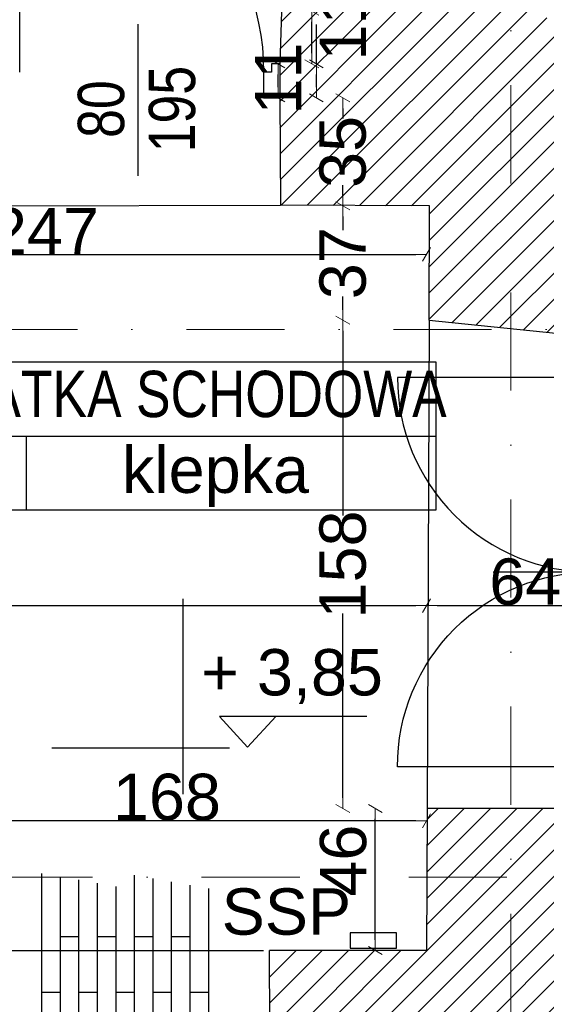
# Model space of a CAD drawing. Header units: millimetres. Extents: x 75999 to 132160, y -108895 to -89040.
# Tile 18 of 61: x 86307 to 88012, y -100667 to -97480. Entities that reach past the tile are written whole.
import ezdxf

# ---------------------------------------------------------------- set-up
doc = ezdxf.new("R2010")
doc.units = ezdxf.units.MM
doc.header["$MEASUREMENT"] = 0
doc.linetypes.add('Dot & Dashed', pattern=[670.277762, 317.5, -176.388889, 0, -176.388874])
for name, color, linetype in [('A-DRZWI', 7, 'Continuous'), ('A-OPISY-2', 7, 'Continuous'), ('A-OPISY-3', 7, 'Continuous'), ('A-WYSOKOSCI', 7, 'Continuous'), ('A_okno', 7, 'Continuous'), ('DIM MALY', 7, 'Continuous'), ('Drawing & Figure', 7, 'Continuous'), ('DRZWI', 7, 'Continuous'), ('Koty', 7, 'Continuous'), ('opisy inne', 7, 'Continuous'), ('podciagi', 7, 'Continuous'), ('POSADZKI', 7, 'Continuous'), ('Structural - Bearing', 7, 'Continuous'), ('Structural - Grid', 7, 'Continuous')]:
    doc.layers.add(name, color=color, linetype=linetype)
doc.styles.add('STYL_AUTOMATYCZNY_1', font='arial.ttf')
doc.styles.add('STYL_AUTOMATYCZNY_2', font='arial.ttf')
doc.styles.add('STYL_AUTOMATYCZNY_4', font='arial.ttf', dxfattribs={"width": 0.8})
doc.dimstyles.new('STYL_AUTOMATYCZNY__3', dxfattribs={"dimtxt": 150, "dimasz": 34.231941, "dimexe": 0.18, "dimexo": 0.0625, "dimgap": 0, "dimtad": 1, "dimtih": 1, "dimtoh": 1, "dimdec": 0, "dimlfac": 0.1, "dimzin": 0, "dimdsep": 46, "dimtxsty": 'STYL_AUTOMATYCZNY_2', "dimblk": 'ARROWHEAD_2', "dimblk1": 'ARROWHEAD_2', "dimblk2": 'ARROWHEAD_2', "dimcen": 0.09, "dimse1": 1, "dimse2": 1, "dimclrd": 5, "dimclre": 5, "dimclrt": 1, "dimadec": 0, "dimazin": 0, "dimtfac": 1, "dimtdec": 4, "dimtmove": 0, "dimatfit": 3, "dimfxl": 0, "dimtolj": 1, "dimtzin": 0, "dimarcsym": 0})
doc.dimstyles.new('STYL_AUTOMATYCZNY__4', dxfattribs={"dimtxt": 150, "dimasz": 34.231941, "dimexe": 0.18, "dimexo": 0.0625, "dimgap": 0, "dimtad": 1, "dimdec": 0, "dimlfac": 0.1, "dimzin": 0, "dimdsep": 46, "dimtxsty": 'STYL_AUTOMATYCZNY_2', "dimblk": 'ARROWHEAD_2', "dimblk1": 'ARROWHEAD_2', "dimblk2": 'ARROWHEAD_2', "dimcen": 0.09, "dimse1": 1, "dimse2": 1, "dimclrd": 5, "dimclre": 5, "dimclrt": 1, "dimadec": 0, "dimazin": 0, "dimtfac": 1, "dimtdec": 4, "dimtmove": 0, "dimatfit": 3, "dimfxl": 0, "dimtolj": 1, "dimtzin": 0, "dimarcsym": 0})
doc.dimstyles.new('STYL_AUTOMATYCZNY__5', dxfattribs={"dimtxt": 150, "dimasz": 34.231941, "dimexe": 0.18, "dimexo": 0.0625, "dimgap": 0, "dimtad": 1, "dimdec": 0, "dimlfac": 0.1, "dimzin": 0, "dimdsep": 46, "dimtxsty": 'STYL_AUTOMATYCZNY_2', "dimblk": 'ARROWHEAD_2', "dimblk1": 'ARROWHEAD_2', "dimblk2": 'ARROWHEAD_2', "dimcen": 0.09, "dimse1": 1, "dimse2": 1, "dimclrd": 5, "dimclre": 5, "dimclrt": 1, "dimadec": 0, "dimazin": 0, "dimtfac": 1, "dimtdec": 4, "dimtmove": 2, "dimatfit": 3, "dimfxl": 0, "dimtolj": 1, "dimtzin": 0, "dimarcsym": 0})
pattern_1 = [(45, (0, 0), (-42.426407, 42.426407), [])]

# ---------------------------------------------------------------- blocks, each defined once
blk = doc.blocks.new('ARROWHEAD_2')
at = {"color": 0, "linetype": 'Continuous', "lineweight": 0}
for p, q in [((0, 0), (-1, 0)), ((-0.378, -0.655), (0.378, 0.655))]:
    blk.add_line(p, q, dxfattribs=at)
blk = doc.blocks.new('*D134')
at = {"layer": 'Defpoints', "color": 0}
for p in [(85944.2, -100073.2), (85944.2, -100178.2), (87624.2, -100178.2)]:
    blk.add_point(p, dxfattribs=at)
at = {"layer": 'DIM MALY', "color": 5, "lineweight": -2}
blk.add_line((87590, -100073.2), (85978.4, -100073.2), dxfattribs=at)
at = {"layer": 'DIM MALY', "color": 5, "lineweight": -2, "xscale": 34.23194115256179, "yscale": 34.23194115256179, "zscale": 34.23194115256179, "rotation": 180}
blk.add_blockref('ARROWHEAD_2', (85944.2, -100073.2), dxfattribs=at)
at = {"layer": 'DIM MALY', "color": 5, "lineweight": -2, "xscale": 34.23194115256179, "yscale": 34.23194115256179, "zscale": 34.23194115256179}
blk.add_blockref('ARROWHEAD_2', (87624.2, -100073.2), dxfattribs=at)
at = {"layer": 'DIM MALY', "color": 1, "insert": (86783.8, -99996.6), "char_height": 150, "attachment_point": 5, "style": 'STYL_AUTOMATYCZNY_2'}
blk.add_mtext('\\A1;168', dxfattribs=at)
blk = doc.blocks.new('*D163')
at = {"layer": 'Defpoints', "color": 0}
for p in [(87353.4, -98082.8), (87863.5, -98082.8), (88009.6, -98452.8)]:
    blk.add_point(p, dxfattribs=at)
at = {"layer": 'DIM MALY', "color": 5, "lineweight": -2}
for p, q in [((87353.4, -98117), (87353.4, -98160.7)), ((87353.4, -98418.6), (87353.4, -98375.4))]:
    blk.add_line(p, q, dxfattribs=at)
at = {"layer": 'DIM MALY', "color": 5, "lineweight": -2, "xscale": 34.23194115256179, "yscale": 34.23194115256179, "zscale": 34.23194115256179}
for p, rotation in [((87353.4, -98082.8), 90), ((87353.4, -98452.8), 270)]:
    blk.add_blockref('ARROWHEAD_2', p, dxfattribs=dict(at, rotation=rotation))
at = {"layer": 'DIM MALY', "color": 1, "insert": (87353.4, -98268.1), "char_height": 150, "attachment_point": 5, "rotation": 90, "style": 'STYL_AUTOMATYCZNY_2'}
blk.add_mtext('\\A1;37', dxfattribs=at)
blk = doc.blocks.new('*D168')
at = {"layer": 'Defpoints', "color": 0}
for p in [(87353.4, -98452.8), (88009.6, -98452.8), (88009.6, -100032.8)]:
    blk.add_point(p, dxfattribs=at)
at = {"layer": 'DIM MALY', "color": 5, "lineweight": -2}
for p, q in [((87353.4, -98487), (87353.4, -99084.4)), ((87353.4, -99998.6), (87353.4, -99402))]:
    blk.add_line(p, q, dxfattribs=at)
at = {"layer": 'DIM MALY', "color": 5, "lineweight": -2, "xscale": 34.23194115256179, "yscale": 34.23194115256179, "zscale": 34.23194115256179}
for p, rotation in [((87353.4, -98452.8), 90), ((87353.4, -100032.8), 270)]:
    blk.add_blockref('ARROWHEAD_2', p, dxfattribs=dict(at, rotation=rotation))
at = {"layer": 'DIM MALY', "color": 1, "insert": (87353.4, -99243.2), "char_height": 150, "attachment_point": 5, "rotation": 90, "style": 'STYL_AUTOMATYCZNY_2'}
blk.add_mtext('\\A1;158', dxfattribs=at)
blk = doc.blocks.new('*D169')
at = {"layer": 'Defpoints', "color": 0}
for p in [(87353.4, -98082.8), (87863.5, -98082.8), (88009.6, -98452.8)]:
    blk.add_point(p, dxfattribs=at)
at = {"layer": 'DIM MALY', "color": 5, "lineweight": -2}
for p, q in [((87353.4, -98117), (87353.4, -98160.7)), ((87353.4, -98418.6), (87353.4, -98375.4))]:
    blk.add_line(p, q, dxfattribs=at)
at = {"layer": 'DIM MALY', "color": 5, "lineweight": -2, "xscale": 34.23194115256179, "yscale": 34.23194115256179, "zscale": 34.23194115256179}
for p, rotation in [((87353.4, -98082.8), 90), ((87353.4, -98452.8), 270)]:
    blk.add_blockref('ARROWHEAD_2', p, dxfattribs=dict(at, rotation=rotation))
at = {"layer": 'DIM MALY', "color": 1, "insert": (87353.4, -98268.1), "char_height": 150, "attachment_point": 5, "rotation": 90, "style": 'STYL_AUTOMATYCZNY_2'}
blk.add_mtext('\\A1;37', dxfattribs=at)
blk = doc.blocks.new('*D170')
at = {"layer": 'Defpoints', "color": 0}
for p in [(87458.4, -100032.8), (88009.6, -100032.8), (87490.2, -100492.8)]:
    blk.add_point(p, dxfattribs=at)
at = {"layer": 'DIM MALY', "color": 5, "lineweight": -2}
blk.add_line((87458.4, -100458.6), (87458.4, -100067), dxfattribs=at)
at = {"layer": 'DIM MALY', "color": 5, "lineweight": -2, "xscale": 34.23194115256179, "yscale": 34.23194115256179, "zscale": 34.23194115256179}
for p, rotation in [((87458.4, -100032.8), 90), ((87458.4, -100492.8), 270)]:
    blk.add_blockref('ARROWHEAD_2', p, dxfattribs=dict(at, rotation=rotation))
at = {"layer": 'DIM MALY', "color": 1, "insert": (87354.9, -100201.8), "char_height": 150, "attachment_point": 5, "rotation": 90, "style": 'STYL_AUTOMATYCZNY_2'}
blk.add_mtext('\\A1;46', dxfattribs=at)
blk = doc.blocks.new('*D171')
at = {"layer": 'Defpoints', "color": 0}
for p in [(87353.4, -98452.8), (88009.6, -98452.8), (88009.6, -100032.8)]:
    blk.add_point(p, dxfattribs=at)
at = {"layer": 'DIM MALY', "color": 5, "lineweight": -2}
for p, q in [((87353.4, -98487), (87353.4, -99084.4)), ((87353.4, -99998.6), (87353.4, -99402))]:
    blk.add_line(p, q, dxfattribs=at)
at = {"layer": 'DIM MALY', "color": 5, "lineweight": -2, "xscale": 34.23194115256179, "yscale": 34.23194115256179, "zscale": 34.23194115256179}
for p, rotation in [((87353.4, -98452.8), 90), ((87353.4, -100032.8), 270)]:
    blk.add_blockref('ARROWHEAD_2', p, dxfattribs=dict(at, rotation=rotation))
at = {"layer": 'DIM MALY', "color": 1, "insert": (87353.4, -99243.2), "char_height": 150, "attachment_point": 5, "rotation": 90, "style": 'STYL_AUTOMATYCZNY_2'}
blk.add_mtext('\\A1;158', dxfattribs=at)
blk = doc.blocks.new('*D172')
at = {"layer": 'Defpoints', "color": 0}
for p in [(87353.4, -98082.8), (87863.5, -98082.8), (88009.6, -98452.8)]:
    blk.add_point(p, dxfattribs=at)
at = {"layer": 'DIM MALY', "color": 5, "lineweight": -2}
for p, q in [((87353.4, -98117), (87353.4, -98160.7)), ((87353.4, -98418.6), (87353.4, -98375.4))]:
    blk.add_line(p, q, dxfattribs=at)
at = {"layer": 'DIM MALY', "color": 5, "lineweight": -2, "xscale": 34.23194115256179, "yscale": 34.23194115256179, "zscale": 34.23194115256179}
for p, rotation in [((87353.4, -98082.8), 90), ((87353.4, -98452.8), 270)]:
    blk.add_blockref('ARROWHEAD_2', p, dxfattribs=dict(at, rotation=rotation))
at = {"layer": 'DIM MALY', "color": 1, "insert": (87353.4, -98268.1), "char_height": 150, "attachment_point": 5, "rotation": 90, "style": 'STYL_AUTOMATYCZNY_2'}
blk.add_mtext('\\A1;37', dxfattribs=at)
blk = doc.blocks.new('*D183')
at = {"layer": 'Defpoints', "color": 0}
for p in [(87584.3, -97732.8), (87353.4, -98082.8), (87482.4, -98082.8)]:
    blk.add_point(p, dxfattribs=at)
at = {"layer": 'DIM MALY', "color": 5, "lineweight": -2}
for p, q in [((87353.4, -97767), (87353.4, -97800.1)), ((87353.4, -98048.6), (87353.4, -98016))]:
    blk.add_line(p, q, dxfattribs=at)
at = {"layer": 'DIM MALY', "color": 5, "lineweight": -2, "xscale": 34.23194115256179, "yscale": 34.23194115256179, "zscale": 34.23194115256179}
for p, rotation in [((87353.4, -97732.8), 90), ((87353.4, -98082.8), 270)]:
    blk.add_blockref('ARROWHEAD_2', p, dxfattribs=dict(at, rotation=rotation))
at = {"layer": 'DIM MALY', "color": 1, "insert": (87353.4, -97908), "char_height": 150, "attachment_point": 5, "rotation": 90, "style": 'STYL_AUTOMATYCZNY_2'}
blk.add_mtext('\\A1;35', dxfattribs=at)
blk = doc.blocks.new('*D184')
at = {"layer": 'Defpoints', "color": 0}
for p in [(87353.4, -97732.8), (87584.3, -97732.8), (87482.4, -98082.8)]:
    blk.add_point(p, dxfattribs=at)
at = {"layer": 'DIM MALY', "color": 5, "lineweight": -2}
for p, q in [((87353.4, -97767), (87353.4, -97800.1)), ((87353.4, -98048.6), (87353.4, -98016))]:
    blk.add_line(p, q, dxfattribs=at)
at = {"layer": 'DIM MALY', "color": 5, "lineweight": -2, "xscale": 34.23194115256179, "yscale": 34.23194115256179, "zscale": 34.23194115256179}
for p, rotation in [((87353.4, -97732.8), 90), ((87353.4, -98082.8), 270)]:
    blk.add_blockref('ARROWHEAD_2', p, dxfattribs=dict(at, rotation=rotation))
at = {"layer": 'DIM MALY', "color": 1, "insert": (87353.4, -97908), "char_height": 150, "attachment_point": 5, "rotation": 90, "style": 'STYL_AUTOMATYCZNY_2'}
blk.add_mtext('\\A1;35', dxfattribs=at)
blk = doc.blocks.new('*D185')
at = {"layer": 'Defpoints', "color": 0}
for p in [(87267.5, -97622.8), (87584.3, -97622.8), (87584.3, -97732.8)]:
    blk.add_point(p, dxfattribs=at)
at = {"layer": 'DIM MALY', "color": 5, "lineweight": -2}
for p, q in [((87267.5, -97622.8), (87267.5, -97495.6)), ((87267.5, -97698.6), (87267.5, -97657))]:
    blk.add_line(p, q, dxfattribs=at)
at = {"layer": 'DIM MALY', "color": 5, "lineweight": -2, "xscale": 34.23194115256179, "yscale": 34.23194115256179, "zscale": 34.23194115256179}
for p, rotation in [((87267.5, -97622.8), 90), ((87267.5, -97732.8), 270)]:
    blk.add_blockref('ARROWHEAD_2', p, dxfattribs=dict(at, rotation=rotation))
at = {"layer": 'DIM MALY', "color": 1, "insert": (87353.4, -97495.6), "char_height": 150, "attachment_point": 5, "rotation": 90, "style": 'STYL_AUTOMATYCZNY_2'}
blk.add_mtext('\\A1;11', dxfattribs=at)
blk = doc.blocks.new('*D186')
at = {"layer": 'Defpoints', "color": 0}
for p in [(87353.4, -97732.8), (87584.3, -97732.8), (87482.4, -98082.8)]:
    blk.add_point(p, dxfattribs=at)
at = {"layer": 'DIM MALY', "color": 5, "lineweight": -2}
for p, q in [((87353.4, -97767), (87353.4, -97800.1)), ((87353.4, -98048.6), (87353.4, -98016))]:
    blk.add_line(p, q, dxfattribs=at)
at = {"layer": 'DIM MALY', "color": 5, "lineweight": -2, "xscale": 34.23194115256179, "yscale": 34.23194115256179, "zscale": 34.23194115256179}
for p, rotation in [((87353.4, -97732.8), 90), ((87353.4, -98082.8), 270)]:
    blk.add_blockref('ARROWHEAD_2', p, dxfattribs=dict(at, rotation=rotation))
at = {"layer": 'DIM MALY', "color": 1, "insert": (87353.4, -97908), "char_height": 150, "attachment_point": 5, "rotation": 90, "style": 'STYL_AUTOMATYCZNY_2'}
blk.add_mtext('\\A1;35', dxfattribs=at)
blk = doc.blocks.new('*D187')
at = {"layer": 'Defpoints', "color": 0}
for p in [(87143.4, -97622.8), (87584.3, -97622.8), (87584.3, -97732.8)]:
    blk.add_point(p, dxfattribs=at)
at = {"layer": 'DIM MALY', "color": 5, "lineweight": -2}
blk.add_line((87143.4, -97698.6), (87143.4, -97657), dxfattribs=at)
at = {"layer": 'DIM MALY', "color": 5, "lineweight": -2, "xscale": 34.23194115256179, "yscale": 34.23194115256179, "zscale": 34.23194115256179}
for p, rotation in [((87143.4, -97622.8), 90), ((87143.4, -97732.8), 270)]:
    blk.add_blockref('ARROWHEAD_2', p, dxfattribs=dict(at, rotation=rotation))
at = {"layer": 'DIM MALY', "color": 1, "insert": (87143.4, -97670.4), "char_height": 150, "attachment_point": 5, "rotation": 90, "style": 'STYL_AUTOMATYCZNY_2'}
blk.add_mtext('\\A1;11', dxfattribs=at)
blk = doc.blocks.new('*D188')
at = {"layer": 'Defpoints', "color": 0}
for p in [(87253.1, -97452.8), (87458.4, -97452.8), (87584.3, -97622.8)]:
    blk.add_point(p, dxfattribs=at)
at = {"layer": 'DIM MALY', "color": 5, "lineweight": -2}
for p, q in [((87253.1, -97452.8), (87253.1, -97325.6)), ((87253.1, -97588.6), (87253.1, -97487))]:
    blk.add_line(p, q, dxfattribs=at)
at = {"layer": 'DIM MALY', "color": 5, "lineweight": -2, "xscale": 34.23194115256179, "yscale": 34.23194115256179, "zscale": 34.23194115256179}
for p, rotation in [((87253.1, -97452.8), 90), ((87253.1, -97622.8), 270)]:
    blk.add_blockref('ARROWHEAD_2', p, dxfattribs=dict(at, rotation=rotation))
at = {"layer": 'DIM MALY', "color": 1, "insert": (87353.4, -97325.6), "char_height": 150, "attachment_point": 5, "rotation": 90, "style": 'STYL_AUTOMATYCZNY_2'}
blk.add_mtext('\\A1;17', dxfattribs=at)
blk = doc.blocks.new('*D190')
at = {"layer": 'Defpoints', "color": 0}
for p in [(87624.2, -98239.5), (85154.1, -98316.2), (87624.2, -98344.5)]:
    blk.add_point(p, dxfattribs=at)
at = {"layer": 'DIM MALY', "color": 5, "lineweight": -2}
blk.add_line((85188.4, -98239.5), (87590, -98239.5), dxfattribs=at)
at = {"layer": 'DIM MALY', "color": 5, "lineweight": -2, "xscale": 34.23194115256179, "yscale": 34.23194115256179, "zscale": 34.23194115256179, "rotation": 180}
blk.add_blockref('ARROWHEAD_2', (85154.1, -98239.5), dxfattribs=at)
at = {"layer": 'DIM MALY', "color": 5, "lineweight": -2, "xscale": 34.23194115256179, "yscale": 34.23194115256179, "zscale": 34.23194115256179}
blk.add_blockref('ARROWHEAD_2', (87624.2, -98239.5), dxfattribs=at)
at = {"layer": 'DIM MALY', "color": 1, "insert": (86388.8, -98164.2), "char_height": 150, "attachment_point": 5, "style": 'STYL_AUTOMATYCZNY_2'}
blk.add_mtext('\\A1;247', dxfattribs=at)
blk = doc.blocks.new('*D257')
at = {"layer": 'Defpoints', "color": 0}
for p in [(87624.2, -98986.1), (88264.1, -99376.5), (88264.1, -99477.9)]:
    blk.add_point(p, dxfattribs=at)
at = {"layer": 'DIM MALY', "color": 5, "lineweight": -2}
blk.add_line((87658.4, -99376.5), (88229.9, -99376.5), dxfattribs=at)
at = {"layer": 'DIM MALY', "color": 5, "lineweight": -2, "xscale": 34.23194115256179, "yscale": 34.23194115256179, "zscale": 34.23194115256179, "rotation": 180}
blk.add_blockref('ARROWHEAD_2', (87624.2, -99376.5), dxfattribs=at)
at = {"layer": 'DIM MALY', "color": 5, "lineweight": -2, "xscale": 34.23194115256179, "yscale": 34.23194115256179, "zscale": 34.23194115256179}
blk.add_blockref('ARROWHEAD_2', (88264.1, -99376.5), dxfattribs=at)
at = {"layer": 'DIM MALY', "color": 1, "insert": (87943.9, -99299.9), "char_height": 150, "attachment_point": 5, "style": 'STYL_AUTOMATYCZNY_2'}
blk.add_mtext('\\A1;64', dxfattribs=at)
blk = doc.blocks.new('*D258')
at = {"layer": 'Defpoints', "color": 0}
for p in [(87624.2, -98986.1), (88264.1, -99376.5), (88264.1, -99477.9)]:
    blk.add_point(p, dxfattribs=at)
at = {"layer": 'DIM MALY', "color": 5, "lineweight": -2}
blk.add_line((87658.4, -99376.5), (88229.9, -99376.5), dxfattribs=at)
at = {"layer": 'DIM MALY', "color": 5, "lineweight": -2, "xscale": 34.23194115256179, "yscale": 34.23194115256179, "zscale": 34.23194115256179, "rotation": 180}
blk.add_blockref('ARROWHEAD_2', (87624.2, -99376.5), dxfattribs=at)
at = {"layer": 'DIM MALY', "color": 5, "lineweight": -2, "xscale": 34.23194115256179, "yscale": 34.23194115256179, "zscale": 34.23194115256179}
blk.add_blockref('ARROWHEAD_2', (88264.1, -99376.5), dxfattribs=at)
at = {"layer": 'DIM MALY', "color": 1, "insert": (87943.9, -99299.9), "char_height": 150, "attachment_point": 5, "style": 'STYL_AUTOMATYCZNY_2'}
blk.add_mtext('\\A1;64', dxfattribs=at)
blk = doc.blocks.new('*D304')
at = {"layer": 'Defpoints', "color": 0}
for p in [(87624.2, -98986.1), (80803.6, -99071.1), (87624.2, -99376.5)]:
    blk.add_point(p, dxfattribs=at)
at = {"layer": 'DIM MALY', "color": 5, "lineweight": -2}
blk.add_line((80837.8, -99376.5), (87590, -99376.5), dxfattribs=at)
at = {"layer": 'DIM MALY', "color": 5, "lineweight": -2, "xscale": 34.23194115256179, "yscale": 34.23194115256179, "zscale": 34.23194115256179, "rotation": 180}
blk.add_blockref('ARROWHEAD_2', (80803.6, -99376.5), dxfattribs=at)
at = {"layer": 'DIM MALY', "color": 5, "lineweight": -2, "xscale": 34.23194115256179, "yscale": 34.23194115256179, "zscale": 34.23194115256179}
blk.add_blockref('ARROWHEAD_2', (87624.2, -99376.5), dxfattribs=at)
at = {"layer": 'DIM MALY', "color": 1, "insert": (84213.5, -99299.9), "char_height": 150, "attachment_point": 5, "style": 'STYL_AUTOMATYCZNY_2'}
blk.add_mtext('\\A1;682', dxfattribs=at)
blk = doc.blocks.new('*D305')
at = {"layer": 'Defpoints', "color": 0}
for p in [(87624.2, -98986.1), (88264.1, -99376.5), (88264.1, -99477.9)]:
    blk.add_point(p, dxfattribs=at)
at = {"layer": 'DIM MALY', "color": 5, "lineweight": -2}
blk.add_line((87658.4, -99376.5), (88229.9, -99376.5), dxfattribs=at)
at = {"layer": 'DIM MALY', "color": 5, "lineweight": -2, "xscale": 34.23194115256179, "yscale": 34.23194115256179, "zscale": 34.23194115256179, "rotation": 180}
blk.add_blockref('ARROWHEAD_2', (87624.2, -99376.5), dxfattribs=at)
at = {"layer": 'DIM MALY', "color": 5, "lineweight": -2, "xscale": 34.23194115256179, "yscale": 34.23194115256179, "zscale": 34.23194115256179}
blk.add_blockref('ARROWHEAD_2', (88264.1, -99376.5), dxfattribs=at)
at = {"layer": 'DIM MALY', "color": 1, "insert": (87943.9, -99299.9), "char_height": 150, "attachment_point": 5, "style": 'STYL_AUTOMATYCZNY_2'}
blk.add_mtext('\\A1;64', dxfattribs=at)

msp = doc.modelspace()

# ---------------------------------------------------------------- hatches: boundary and pattern name
at = {"layer": 'Drawing & Figure'}
h = msp.add_hatch(dxfattribs=at)
h.set_pattern_fill('Common_Brick_0001', color=256, style=0, pattern_type=2)
h.set_pattern_definition(pattern_1)
h.paths.add_polyline_path([(87547.3, -93779), (87547.3, -93919), (87823.3, -93919), (88273.3, -93862.9), (88273.3, -93782.9), (91703.3, -93782.9), (91703.3, -94482.9), (91703.3, -97341), (91703.3, -98112.9), (91554.1, -98112.9), (91554.1, -98242.8), (91554.1, -98502.9), (91644.1, -98502.9), (91644.1, -98860.5), (91644.1, -98887.1), (91671.2, -98887.1), (91671.2, -98912.9), (91774.1, -98912.9), (91774.2, -98862.9), (91784.1, -98862.9), (91784.1, -98532.9), (92084.1, -98532.9), (92084.1, -98041), (92084.1, -98041), (92016.7, -98041), (91846.8, -98041), (91847.8, -97341), (91852.2, -94482.9), (91853.3, -93781.9), (91983.5, -93781.9), (92075.1, -93397.8), (92075.1, -93255.2), (92061.8, -93135.2), (92052.3, -93135.2, -0.383982), (92016.8, -93099.9), (92004.4, -93099.9), (92004.4, -93084.9, 1.205804), (91956.6, -93052.7), (91941.8, -93052.7), (91941.8, -93035.2), (91859.2, -93035.2), (90033.3, -93035.2), (89950.7, -93035.2), (89950.7, -93052.7), (89935.9, -93052.7, 0.263086), (89912.9, -93035.2), (89905, -93035.2, 0.761796), (89897.5, -93091.3), (89897.5, -93106.1), (89450.7, -93106.1), (89003.9, -93106.1), (89003.9, -93091.3, 0.761796), (88996.4, -93035.2), (88988.4, -93035.2, 0.263086), (88965.5, -93052.7), (88950.7, -93052.7), (88950.7, -93035.2), (87547.3, -93035.2), (87547.3, -93661)])
h.paths.add_polyline_path([(91854.1, -98374.7), (91714.1, -98374.7), (91714.1, -98365.3), (91847.9, -98234.7), (91854.1, -98234.7)], flags=0)
h = msp.add_hatch(dxfattribs=at)
h.set_pattern_fill('Common_Brick_0001', color=256, style=0, pattern_type=2)
h.set_pattern_definition(pattern_1)
h.paths.add_polyline_path([(87149, -97622.8), (87149, -97732.8), (87151.2, -98080.2), (87634.2, -98082.8), (87632.7, -98452.8), (88124.1, -98502.9), (88124.2, -98552.9), (88264.1, -98552.8), (88264.1, -98502.9), (90604.1, -98502.9), (90604.1, -98242.8), (90604.1, -98112.9), (90563.3, -98112.9), (90563.3, -97342.9), (90383.3, -97342.9), (90383.3, -98112.9), (88413.3, -98112.9), (88273.3, -98112.9), (88273.3, -97512.9), (88014.1, -97512.9), (88014.1, -97372.9), (88253.3, -97372.9), (88273.3, -97372.9), (88273.3, -96372.9), (88333.3, -96372.9), (88413.3, -96372.9), (88493.3, -96372.9), (89173.3, -96372.9), (89673.3, -96372.9), (89753.3, -96372.9), (89818.3, -96372.9), (89833.3, -96357.9), (89837, -96354.2), (89928.2, -96372.9), (90383.3, -96372.9), (90383.3, -96425.8), (90383.3, -96532.9), (90563.3, -96532.9), (90563.3, -96222.9), (89833.3, -96222.9), (89753.3, -96222.9), (89673.3, -96222.9), (88493.3, -96222.9), (88413.3, -96222.9), (88333.3, -96222.9), (88273.3, -96222.9), (88273.3, -94742.9), (87823.3, -94629), (87673.3, -94629), (87673.3, -94629), (87547.3, -94629), (87547.3, -94769), (87547.3, -95942.8), (87617.3, -95942.8), (87664.1, -95942.8), (87664.1, -97452.8), (87154.4, -97453.2)])
h = msp.add_hatch(dxfattribs=at)
h.set_pattern_fill('Common_Brick_0001', color=256, style=0, pattern_type=2)
h.set_pattern_definition(pattern_1)
h.paths.add_polyline_path([(87115.9, -100492.8), (87117.8, -100822.8), (87139.6, -101122.7), (87143.7, -101122.7), (87762.4, -101122.8), (87762.4, -102100.8), (87662.4, -102100.8), (87662.4, -102410.8), (87574.3, -102411.9), (87574.3, -103580.4), (87514.3, -103580.4), (87514.3, -103595.4), (87527.3, -103595.4), (87527.3, -103607.4, -0.371445), (87540.3, -103623.3), (87540.3, -103695.7, 0.436052), (87550.3, -103705.4), (87550.3, -103720.4), (87574.3, -103720.4), (87874.2, -103720.4), (88324.3, -103632.9), (88324.3, -103632.5), (88324.4, -102743.8), (88324.3, -102542.8), (88333.3, -102542.8), (88413.3, -102542.8), (88493.3, -102542.8), (88776.7, -102542.8), (89278.8, -102542.8), (89278.9, -102442.9), (88493.3, -102442.9), (88413.3, -102442.8), (88333.3, -102442.9), (88310.5, -102442.9), (88294.5, -101062.8), (88294.6, -101062.8), (88294.1, -100242.9), (88654.1, -100242.9), (88654.1, -100102.9), (88413.3, -100102.9), (88264.1, -100102.9), (88264.1, -100032.8), (88264.1, -99982.8), (88124.2, -99982.8), (88124.1, -100032.8), (87626.1, -100032.8), (87624.2, -100492.8)])

# ---------------------------------------------------------------- linework, layer by layer
for p, q in [((86836.1, -99987), (86836.1, -99354.1)), ((86411, -99837), (86986.1, -99837))]:
    msp.add_line(p, q)
at = {"layer": 'A-DRZWI'}
for p, q in [((86689.1, -97494.2), (86689.1, -97985.2)), ((88531.7, -99267.8), (87840.1, -99267.8))]:
    msp.add_line(p, q, dxfattribs=at)
for points in [[(86307.6, -97649.8), (86307.6, -96859.8, -0.413892), (87096.7, -97649.8)], [(88161.2, -98637.8), (87530.1, -98637.8, 0.415429), (88161.2, -99267.8)], [(88161.2, -99897.8), (87530.1, -99897.8, -0.415429), (88161.2, -99267.8)]]:
    msp.add_lwpolyline(points, format="xyb", dxfattribs=at)
at = {"layer": 'A-OPISY-3'}
for p, q in [((85534.9, -98827.5), (87654.1, -98827.5)), ((86327.8, -98827.5), (86327.8, -99067.5))]:
    msp.add_line(p, q, dxfattribs=at)
msp.add_lwpolyline([(85534.9, -99067.5), (85534.9, -98587.5), (87654.1, -98587.5), (87654.1, -99067.5)], close=True, dxfattribs=at)
at = {"layer": 'A_okno'}
msp.add_lwpolyline([(87377.3, -100485.2), (87527.3, -100485.2), (87527.3, -100435.2), (87377.3, -100435.2)], close=True, dxfattribs=at)
at = {"layer": 'DRZWI'}
msp.add_lwpolyline([(87149, -97622.8), (87122.4, -97622.8), (87122.4, -97649.8), (87096.7, -97649.8), (87096.7, -97732.8), (87146.7, -97732.8)], dxfattribs=at)
at = {"layer": 'Koty'}
msp.add_lwpolyline([(87431.1, -99735.2), (86953.8, -99735.2), (87045, -99834.8), (87136.2, -99735.2)], dxfattribs=at)
at = {"layer": 'podciagi'}
for p, q in [((86232.2, -98082.8), (87151.2, -98080.2)), ((87632.7, -98452.8), (87626.1, -100032.8)), ((86243.7, -100492.8), (87095.9, -100492.7))]:
    msp.add_line(p, q, dxfattribs=at)
at = {"layer": 'POSADZKI'}
for p, q in [((86377.9, -100243.1), (86377.9, -100795.7)), ((86437.9, -100253.8), (86437.9, -100795.7)), ((86677.9, -100248.8), (86677.9, -100795.7)), ((86497.9, -100264.5), (86497.9, -100795.7)), ((86557.9, -100275.2), (86557.9, -100795.7)), ((86617.9, -100285.8), (86617.9, -100795.7)), ((86737.9, -100259.4), (86737.9, -100795.7)), ((86797.9, -100270.1), (86797.9, -100795.7)), ((86857.9, -100280.8), (86857.9, -100795.7)), ((86917.9, -100291.5), (86917.9, -100795.7)), ((86437.9, -100447.4), (86497.9, -100447.4)), ((86557.9, -100447.4), (86617.9, -100447.4)), ((86677.9, -100447.4), (86737.9, -100447.4)), ((86797.9, -100447.4), (86857.9, -100447.4)), ((86377.9, -100627.4), (86437.9, -100627.4)), ((86497.9, -100627.4), (86557.9, -100627.4)), ((86617.9, -100627.4), (86677.9, -100627.4)), ((86737.9, -100627.4), (86797.9, -100627.4)), ((86857.9, -100627.4), (86917.9, -100627.4))]:
    msp.add_line(p, q, dxfattribs=at)
at = {"layer": 'Structural - Bearing'}
for p, q in [((87154.4, -97453.2), (87149, -97622.8)), ((87149, -97622.8), (87149, -97732.8)), ((87149, -97732.8), (87151.2, -98080.2)), ((87634.2, -98082.8), (87151.2, -98080.2)), ((87632.7, -98452.8), (87634.2, -98082.8)), ((87632.7, -98452.8), (88124.1, -98502.9)), ((87626.1, -100032.8), (87624.2, -100492.8)), ((88124.1, -100032.8), (87626.1, -100032.8)), ((87624.2, -100492.8), (87115.9, -100492.8)), ((87117.8, -100822.8), (87115.9, -100492.8))]:
    msp.add_line(p, q, dxfattribs=at)
at = {"layer": 'Structural - Grid', "linetype": 'Dot & Dashed', "lineweight": 15}
for p, q in [((87897.3, -107395.1), (87897.3, -90541.9)), ((120683.4, -98482.5), (78814.7, -98482.5)), ((118721.3, -100254.9), (80776.9, -100254.9))]:
    msp.add_line(p, q, dxfattribs=at)

# ---------------------------------------------------------------- texts
at = {"layer": 'A-OPISY-2', "char_height": 150, "attachment_point": 7}
for s, insert, style in [('\\A1;{\\pql;\\fArial|b0|i0|c238|p0;\\W0.800000;KLATKA SCHODOWA}', (85994.3, -98768.5), 'STYL_AUTOMATYCZNY_4'), ('\\A1;{\\pql;\\fArial|b0|i0|c238|p0;\\W1.000000;klepka}', (86638.1, -99056.9), 'STYL_AUTOMATYCZNY_1')]:
    msp.add_mtext(s, dxfattribs=dict(at, insert=insert, style=style))
at = {"layer": 'A-WYSOKOSCI', "insert": (87170.5, -100367.6), "char_height": 150, "attachment_point": 5, "style": 'STYL_AUTOMATYCZNY_1'}
msp.add_mtext('\\A1;{\\pqc;\\fArial|b0|i0|c238|p0;\\W1.000000;SSP}', dxfattribs=at)
at = {"layer": 'Koty', "insert": (87188.8, -99606), "char_height": 150, "attachment_point": 5, "style": 'STYL_AUTOMATYCZNY_1'}
msp.add_mtext('\\A1;{\\pqc;\\fArial|b0|i0|c238|p0;\\W1.000000;+ 3,85}', dxfattribs=at)
at = {"layer": 'opisy inne', "char_height": 150, "attachment_point": 5, "rotation": 90, "style": 'STYL_AUTOMATYCZNY_4'}
for s, insert in [('\\A1;{\\pqc;\\fArial|b0|i0|c238|p0;\\W0.800000;195}', (86801.2, -97769.4)), ('\\A1;{\\pqc;\\fArial|b0|i0|c238|p0;\\W0.800000;80}', (86571.4, -97769.4))]:
    msp.add_mtext(s, dxfattribs=dict(at, insert=insert))

# ---------------------------------------------------------------- dimensions: what is measured, and where the dimension line sits
at = {"layer": 'DIM MALY'}
for base, p1, p2, angle, dimstyle, picture, middle in [((87253.1, -97452.8), (87584.3, -97622.8), (87458.4, -97452.8), 90, 'STYL_AUTOMATYCZNY__4', '*D188', (87353.4, -97325.6)), ((87267.5, -97622.8), (87584.3, -97732.8), (87584.3, -97622.8), 90, 'STYL_AUTOMATYCZNY__4', '*D185', (87353.4, -97495.6)), ((87143.4, -97622.8), (87584.3, -97732.8), (87584.3, -97622.8), 90, 'STYL_AUTOMATYCZNY__4', '*D187', (87143.4, -97670.4)), ((87353.4, -98082.8), (87584.3, -97732.8), (87482.4, -98082.8), 270, 'STYL_AUTOMATYCZNY__4', '*D183', (87353.4, -97908)), ((87353.4, -97732.8), (87482.4, -98082.8), (87584.3, -97732.8), 90, 'STYL_AUTOMATYCZNY__4', '*D184', (87353.4, -97908)), ((87353.4, -97732.8), (87482.4, -98082.8), (87584.3, -97732.8), 90, 'STYL_AUTOMATYCZNY__4', '*D186', (87353.4, -97908)), ((87353.4, -98082.8), (88009.6, -98452.8), (87863.5, -98082.8), 90, 'STYL_AUTOMATYCZNY__4', '*D163', (87353.4, -98268.1)), ((87353.4, -98082.8), (88009.6, -98452.8), (87863.5, -98082.8), 90, 'STYL_AUTOMATYCZNY__4', '*D169', (87353.4, -98268.1)), ((87353.4, -98082.8), (88009.6, -98452.8), (87863.5, -98082.8), 90, 'STYL_AUTOMATYCZNY__4', '*D172', (87353.4, -98268.1)), ((87353.4, -98452.8), (88009.6, -100032.8), (88009.6, -98452.8), 90, 'STYL_AUTOMATYCZNY__4', '*D168', (87353.4, -99243.2)), ((87353.4, -98452.8), (88009.6, -100032.8), (88009.6, -98452.8), 90, 'STYL_AUTOMATYCZNY__4', '*D171', (87353.4, -99243.2)), ((87458.4, -100032.8), (87490.2, -100492.8), (88009.6, -100032.8), 90, 'STYL_AUTOMATYCZNY__5', '*D170', (87354.9, -100201.8))]:
    dim = msp.add_linear_dim(base=base, p1=p1, p2=p2, angle=angle, dimstyle=dimstyle, dxfattribs=at)
    dim.commit()
    dim.dimension.update_dxf_attribs({"geometry": picture, "text_midpoint": middle, "dimtype": 160, "text_rotation": 90})
for base, p1, p2, picture, middle in [((87624.2, -98239.5), (85154.1, -98316.2), (87624.2, -98344.5), '*D190', (86388.8, -98239.5)), ((87624.2, -99376.5), (80803.6, -99071.1), (87624.2, -98986.1), '*D304', (84213.5, -99376.5)), ((88264.1, -99376.5), (87624.2, -98986.1), (88264.1, -99477.9), '*D257', (87943.9, -99376.5)), ((88264.1, -99376.5), (87624.2, -98986.1), (88264.1, -99477.9), '*D258', (87943.9, -99376.5)), ((88264.1, -99376.5), (87624.2, -98986.1), (88264.1, -99477.9), '*D305', (87943.9, -99376.5))]:
    dim = msp.add_linear_dim(base=base, p1=p1, p2=p2, dimstyle='STYL_AUTOMATYCZNY__3', dxfattribs=at)
    dim.commit()
    dim.dimension.update_dxf_attribs({"geometry": picture, "text_midpoint": middle, "dimtype": 160})
dim = msp.add_linear_dim(base=(85944.2, -100073.2), p1=(87624.2, -100178.2), p2=(85944.2, -100178.2), angle=180, dimstyle='STYL_AUTOMATYCZNY__3', dxfattribs=at)
dim.commit()
dim.dimension.update_dxf_attribs({"geometry": '*D134', "text_midpoint": (86783.8, -100073.2), "dimtype": 160})

doc.saveas('drawing.dxf')
